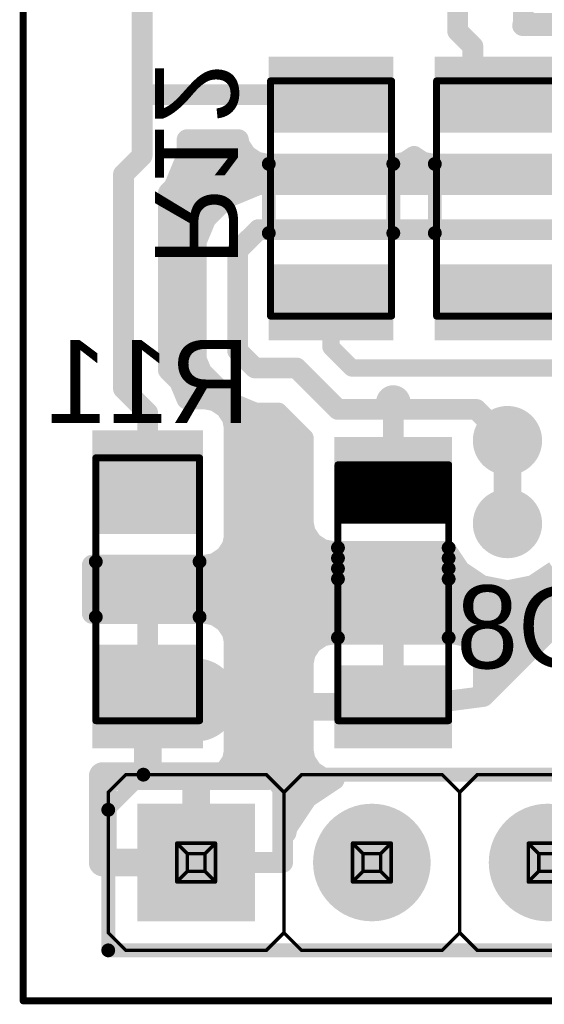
# Model space of a CAD drawing. Extents: x 99.9 to 148.1, y 49.9 to 76.1.
# Tile 1 of 7: x 99.9 to 107.5, y 49.9 to 64.2. Entities that reach past the tile are written whole.
import ezdxf

# ---------------------------------------------------------------- set-up
doc = ezdxf.new("R2010")
doc.units = 0
for name, color, linetype in [('Board', 3, 'CONTINUOUS'), ('Bot_Assy', 11, 'CONTINUOUS'), ('Bot_Assy_SMD', 26, 'CONTINUOUS'), ('Bot_Attr_SMD', 24, 'CONTINUOUS'), ('Bot_Silk', 7, 'CONTINUOUS'), ('Bottom', 2, 'CONTINUOUS')]:
    doc.layers.add(name, color=color, linetype=linetype)

# ---------------------------------------------------------------- blocks, each defined once
blk = doc.blocks.new('UNIT_DISC')
at = {"linetype": 'CONTINUOUS', "const_width": 0.5}
blk.add_lwpolyline([(0.25, 0, 1), (-0.25, 0, 1)], format="xyb", close=True, dxfattribs=at)
blk = doc.blocks.new('SHAPE_EL_394_394_0_0_0_0')
at = {"xscale": 1.001, "yscale": 1.001, "zscale": 1.001}
blk.add_blockref('UNIT_DISC', (0, 0), dxfattribs=at)
blk = doc.blocks.new('06via14')
at = {"layer": 'Bottom'}
blk.add_blockref('SHAPE_EL_394_394_0_0_0_0', (0, 0), dxfattribs=at)
blk = doc.blocks.new('RESMELF3614X150N_712')
at = {"layer": 'Bot_Assy_SMD', "linetype": 'CONTINUOUS', "const_width": 0.1}
for points in [[(101.05, 54.05), (101.05, 57.85)], [(101.05, 57.85), (102.55, 57.85)], [(102.55, 57.85), (102.55, 54.05)], [(102.55, 54.05), (101.05, 54.05)]]:
    blk.add_lwpolyline(points, dxfattribs=at)
at = {"layer": 'Bot_Silk', "linetype": 'CONTINUOUS', "const_width": 0.2}
for points in [[(101.05, 55.55), (101.05, 56.35)], [(102.55, 55.55), (102.55, 56.35)]]:
    blk.add_lwpolyline(points, dxfattribs=at)
at = {"layer": 'Bot_Assy_SMD', "xscale": 0.1, "yscale": 0.1, "zscale": 0.1}
for p in [(101.05, 57.85), (101.05, 57.85), (102.55, 57.85), (102.55, 57.85), (101.05, 54.05), (101.05, 54.05), (102.55, 54.05), (102.55, 54.05)]:
    blk.add_blockref('UNIT_DISC', p, dxfattribs=at)
at = {"layer": 'Bot_Silk', "xscale": 0.2, "yscale": 0.2, "zscale": 0.2}
for p in [(101.05, 56.35), (102.55, 56.35), (101.05, 55.55), (102.55, 55.55)]:
    blk.add_blockref('UNIT_DISC', p, dxfattribs=at)
blk = doc.blocks.new('SHAPE_SQ_629_590_0_0_0_0')
blk.add_solid([(-0.8, -0.75), (0.8, -0.75), (-0.8, 0.75), (0.8, 0.75)])
blk = doc.blocks.new('PADSTYLE_1__2_14_F')
at = {"layer": 'Bottom'}
blk.add_blockref('SHAPE_SQ_629_590_0_0_0_0', (0, 0), dxfattribs=at)
blk = doc.blocks.new('PADSTYLE_1__2_12_F')
at = {"layer": 'Bottom'}
blk.add_blockref('SHAPE_SQ_629_590_0_0_0_0', (0, 0), dxfattribs=at)
blk = doc.blocks.new('R11')
at = {"rotation": -180}
for name, p in [('PADSTYLE_1__2_12_F', (101.8, 57.5)), ('PADSTYLE_1__2_14_F', (101.8, 54.4))]:
    blk.add_blockref(name, p, dxfattribs=at)
blk.add_blockref('RESMELF3614X150N_712', (0, 0))
at = {"layer": 'Bot_Attr_SMD', "text_generation_flag": 2}
blk.add_text('R11', height=1.2, dxfattribs=at).set_placement((103.27967, 58.35625))
blk = doc.blocks.new('RESC3216X65N_823')
at = {"layer": 'Bot_Assy_SMD', "linetype": 'CONTINUOUS', "const_width": 0.1}
for points in [[(103.575, 63.3), (105.325, 63.3)], [(103.575, 59.9), (103.575, 63.3)], [(105.325, 63.3), (105.325, 59.9)], [(105.325, 59.9), (103.575, 59.9)]]:
    blk.add_lwpolyline(points, dxfattribs=at)
at = {"layer": 'Bot_Silk', "linetype": 'CONTINUOUS', "const_width": 0.2}
for points in [[(103.55, 61.1), (103.55, 62.1)], [(105.35, 61.1), (105.35, 62.1)]]:
    blk.add_lwpolyline(points, dxfattribs=at)
at = {"layer": 'Bot_Assy_SMD', "xscale": 0.1, "yscale": 0.1, "zscale": 0.1}
for p in [(103.575, 63.3), (103.575, 63.3), (105.325, 63.3), (105.325, 63.3), (103.575, 59.9), (103.575, 59.9), (105.325, 59.9), (105.325, 59.9)]:
    blk.add_blockref('UNIT_DISC', p, dxfattribs=at)
at = {"layer": 'Bot_Silk', "xscale": 0.2, "yscale": 0.2, "zscale": 0.2}
for p in [(103.55, 62.1), (105.35, 62.1), (103.55, 61.1), (105.35, 61.1)]:
    blk.add_blockref('UNIT_DISC', p, dxfattribs=at)
blk = doc.blocks.new('SHAPE_SQ_708_433_0_0_0_0')
blk.add_solid([(-0.9, -0.55), (0.9, -0.55), (-0.9, 0.55), (0.9, 0.55)])
blk = doc.blocks.new('18x1122_F')
at = {"layer": 'Bottom'}
blk.add_blockref('SHAPE_SQ_708_433_0_0_0_0', (0, 0), dxfattribs=at)
blk = doc.blocks.new('18x1112_F')
at = {"layer": 'Bottom'}
blk.add_blockref('SHAPE_SQ_708_433_0_0_0_0', (0, 0), dxfattribs=at)
blk = doc.blocks.new('R12')
at = {"rotation": -180}
for name, p in [('18x1112_F', (104.45, 63.1)), ('18x1122_F', (104.45, 60.1))]:
    blk.add_blockref(name, p, dxfattribs=at)
blk.add_blockref('RESC3216X65N_823', (0, 0))
at = {"layer": 'Bot_Attr_SMD', "text_generation_flag": 2}
blk.add_text('R12', height=1.2, rotation=-90, dxfattribs=at).set_placement((101.90625, 60.62032))
blk = doc.blocks.new('06via23')
at = {"layer": 'Bottom'}
blk.add_blockref('SHAPE_EL_394_394_0_0_0_0', (0, 0), dxfattribs=at)
blk = doc.blocks.new('DIOMELF3515N_1018')
at = {"layer": 'Bot_Assy_SMD', "linetype": 'CONTINUOUS', "const_width": 0.1}
for points in [[(104.55, 54.05), (104.55, 57.75)], [(104.55, 57.75), (106.15, 57.75)], [(106.15, 57.75), (106.15, 54.05)], [(106.15, 57.65), (104.55, 57.65)], [(106.15, 57.55), (104.55, 57.55)], [(106.15, 57.45), (104.55, 57.45)], [(106.15, 57.35), (104.55, 57.35)], [(106.15, 57.25), (104.55, 57.25)], [(106.15, 57.15), (104.55, 57.15)], [(106.15, 57.05), (104.55, 57.05)], [(106.15, 56.95), (104.55, 56.95)], [(106.15, 54.05), (104.55, 54.05)]]:
    blk.add_lwpolyline(points, dxfattribs=at)
at = {"layer": 'Bot_Silk', "linetype": 'CONTINUOUS', "const_width": 0.25}
blk.add_lwpolyline([(105.35, 58.525, 1), (105.35, 58.775, 1)], format="xyb", close=True, dxfattribs=at)
at = {"layer": 'Bot_Silk', "linetype": 'CONTINUOUS', "const_width": 0.2}
for points in [[(104.55, 56.55), (104.55, 55.25)], [(104.55, 56.55), (106.15, 56.55)], [(106.15, 56.55), (106.15, 55.25)], [(106.15, 56.4), (104.55, 56.4)], [(106.15, 56.25), (104.55, 56.25)], [(106.15, 56.1), (104.55, 56.1)]]:
    blk.add_lwpolyline(points, dxfattribs=at)
at = {"layer": 'Bot_Assy_SMD', "xscale": 0.1, "yscale": 0.1, "zscale": 0.1}
for p in [(104.55, 57.75), (104.55, 57.75), (106.15, 57.75), (106.15, 57.75), (104.55, 57.65), (106.15, 57.65), (104.55, 57.55), (106.15, 57.55), (104.55, 57.45), (104.55, 57.35), (106.15, 57.45), (106.15, 57.35), (104.55, 57.25), (106.15, 57.25), (104.55, 57.15), (104.55, 57.05), (106.15, 57.15), (106.15, 57.05), (104.55, 56.95), (106.15, 56.95), (104.55, 54.05), (104.55, 54.05), (106.15, 54.05), (106.15, 54.05)]:
    blk.add_blockref('UNIT_DISC', p, dxfattribs=at)
at = {"layer": 'Bot_Silk', "xscale": 0.2, "yscale": 0.2, "zscale": 0.2}
for p in [(104.55, 56.55), (104.55, 56.55), (106.15, 56.55), (106.15, 56.55), (104.55, 56.4), (106.15, 56.4), (104.55, 56.25), (106.15, 56.25), (104.55, 56.1), (106.15, 56.1), (104.55, 55.25), (106.15, 55.25)]:
    blk.add_blockref('UNIT_DISC', p, dxfattribs=at)
blk = doc.blocks.new('SHAPE_SQ_669_472_0_0_0_0')
blk.add_solid([(-0.85, -0.6), (0.85, -0.6), (-0.85, 0.6), (0.85, 0.6)])
blk = doc.blocks.new('17x1223_F')
at = {"layer": 'Bottom'}
blk.add_blockref('SHAPE_SQ_669_472_0_0_0_0', (0, 0), dxfattribs=at)
blk = doc.blocks.new('17x1214_F')
at = {"layer": 'Bottom'}
blk.add_blockref('SHAPE_SQ_669_472_0_0_0_0', (0, 0), dxfattribs=at)
blk = doc.blocks.new('VD8')
for name, p in [('DIOMELF3515N_1018', (0, 0)), ('17x1223_F', (105.35, 57.55)), ('17x1214_F', (105.35, 54.25))]:
    blk.add_blockref(name, p)
at = {"layer": 'Bot_Attr_SMD', "text_generation_flag": 2}
blk.add_text('VD8', height=1.2, dxfattribs=at).set_placement((109.38281, 54.80625))
blk = doc.blocks.new('RESC3216X65N_1282')
at = {"layer": 'Bot_Assy_SMD', "linetype": 'CONTINUOUS', "const_width": 0.1}
for points in [[(105.975, 63.3), (107.725, 63.3)], [(105.975, 59.9), (105.975, 63.3)], [(107.725, 63.3), (107.725, 59.9)], [(107.725, 59.9), (105.975, 59.9)]]:
    blk.add_lwpolyline(points, dxfattribs=at)
at = {"layer": 'Bot_Silk', "linetype": 'CONTINUOUS', "const_width": 0.2}
for points in [[(105.95, 61.1), (105.95, 62.1)], [(107.75, 61.1), (107.75, 62.1)]]:
    blk.add_lwpolyline(points, dxfattribs=at)
at = {"layer": 'Bot_Assy_SMD', "xscale": 0.1, "yscale": 0.1, "zscale": 0.1}
for p in [(105.975, 63.3), (105.975, 63.3), (107.725, 63.3), (107.725, 63.3), (105.975, 59.9), (105.975, 59.9), (107.725, 59.9), (107.725, 59.9)]:
    blk.add_blockref('UNIT_DISC', p, dxfattribs=at)
at = {"layer": 'Bot_Silk', "xscale": 0.2, "yscale": 0.2, "zscale": 0.2}
for p in [(105.95, 62.1), (107.75, 62.1), (105.95, 61.1), (107.75, 61.1)]:
    blk.add_blockref('UNIT_DISC', p, dxfattribs=at)
blk = doc.blocks.new('18x112_F')
at = {"layer": 'Bottom'}
blk.add_blockref('SHAPE_SQ_708_433_0_0_0_0', (0, 0), dxfattribs=at)
blk = doc.blocks.new('18x113_F')
at = {"layer": 'Bottom'}
blk.add_blockref('SHAPE_SQ_708_433_0_0_0_0', (0, 0), dxfattribs=at)
blk = doc.blocks.new('R18')
at = {"rotation": -180}
for name, p in [('18x113_F', (106.85, 63.1)), ('18x112_F', (106.85, 60.1))]:
    blk.add_blockref(name, p, dxfattribs=at)
blk.add_blockref('RESC3216X65N_1282', (0, 0))
at = {"layer": 'Bot_Attr_SMD', "text_generation_flag": 2}
blk.add_text('R18', height=1.2, rotation=-90, dxfattribs=at).set_placement((107.80625, 60.17032))
blk = doc.blocks.new('HSM_C2100_18AS_1678')
at = {"layer": 'Bot_Assy', "linetype": 'CONTINUOUS', "const_width": 0.05}
for points in [[(101.484, 53.27), (101.23, 53.016)], [(103.516, 53.27), (101.484, 53.27)], [(103.77, 53.016), (103.516, 53.27)], [(104.024, 53.27), (103.77, 53.016)], [(106.056, 53.27), (104.024, 53.27)], [(106.31, 53.016), (106.056, 53.27)], [(106.564, 53.27), (106.31, 53.016)], [(108.596, 53.27), (106.564, 53.27)], [(101.23, 50.984), (101.23, 53.016)], [(103.77, 53.016), (103.77, 50.984)], [(106.31, 53.016), (106.31, 50.984)], [(102.2206, 52.2794), (102.2206, 51.7206)], [(102.2206, 52.2794), (102.373, 52.127)], [(102.7794, 52.2794), (102.2206, 52.2794)], [(102.7794, 52.2794), (102.627, 52.127)], [(102.7794, 51.7206), (102.7794, 52.2794)], [(104.7606, 52.2794), (104.7606, 51.7206)], [(104.7606, 52.2794), (104.913, 52.127)], [(105.3194, 52.2794), (104.7606, 52.2794)], [(105.3194, 52.2794), (105.167, 52.127)], [(105.3194, 51.7206), (105.3194, 52.2794)], [(107.8594, 52.2794), (107.3006, 52.2794)], [(107.3006, 52.2794), (107.3006, 51.7206)], [(107.3006, 52.2794), (107.453, 52.127)], [(102.373, 52.127), (102.373, 51.873)], [(102.627, 52.127), (102.373, 52.127)], [(102.627, 51.873), (102.627, 52.127)], [(104.913, 52.127), (104.913, 51.873)], [(105.167, 52.127), (104.913, 52.127)], [(105.167, 51.873), (105.167, 52.127)], [(107.453, 52.127), (107.453, 51.873)], [(107.707, 52.127), (107.453, 52.127)], [(102.373, 51.873), (102.2206, 51.7206)], [(102.373, 51.873), (102.627, 51.873)], [(102.627, 51.873), (102.7794, 51.7206)], [(104.913, 51.873), (104.7606, 51.7206)], [(104.913, 51.873), (105.167, 51.873)], [(105.167, 51.873), (105.3194, 51.7206)], [(107.453, 51.873), (107.3006, 51.7206)], [(107.453, 51.873), (107.707, 51.873)], [(102.2206, 51.7206), (102.7794, 51.7206)], [(104.7606, 51.7206), (105.3194, 51.7206)], [(107.3006, 51.7206), (107.8594, 51.7206)], [(101.484, 50.73), (101.23, 50.984)], [(103.516, 50.73), (103.77, 50.984)], [(104.024, 50.73), (103.77, 50.984)], [(106.056, 50.73), (106.31, 50.984)], [(106.564, 50.73), (106.31, 50.984)], [(103.516, 50.73), (101.484, 50.73)], [(106.056, 50.73), (104.024, 50.73)], [(108.596, 50.73), (106.564, 50.73)]]:
    blk.add_lwpolyline(points, dxfattribs=at)
at = {"layer": 'Bot_Silk', "linetype": 'CONTINUOUS', "const_width": 0.6}
blk.add_lwpolyline([(102.5, 54.05, 1), (102.5, 54.65, 1)], format="xyb", close=True, dxfattribs=at)
at = {"layer": 'Bot_Silk', "linetype": 'CONTINUOUS', "const_width": 0.2}
for points in [[(101.738, 53.27), (101.23, 52.762)], [(146.95, 53.27), (101.738, 53.27)], [(101.23, 52.762), (101.23, 50.73)], [(101.23, 50.73), (146.95, 50.73)]]:
    blk.add_lwpolyline(points, dxfattribs=at)
at = {"layer": 'Bot_Assy', "xscale": 0.05, "yscale": 0.05, "zscale": 0.05}
for p in [(101.484, 53.27), (101.484, 53.27), (103.516, 53.27), (103.516, 53.27), (104.024, 53.27), (104.024, 53.27), (106.056, 53.27), (106.056, 53.27), (106.564, 53.27), (106.564, 53.27), (101.23, 53.016), (101.23, 53.016), (103.77, 53.016), (103.77, 53.016), (103.77, 53.016), (106.31, 53.016), (106.31, 53.016), (106.31, 53.016), (102.2206, 52.2794), (102.2206, 52.2794), (102.2206, 52.2794), (102.7794, 52.2794), (102.7794, 52.2794), (102.7794, 52.2794), (104.7606, 52.2794), (104.7606, 52.2794), (104.7606, 52.2794), (105.3194, 52.2794), (105.3194, 52.2794), (105.3194, 52.2794), (107.3006, 52.2794), (107.3006, 52.2794), (107.3006, 52.2794), (102.373, 52.127), (102.373, 52.127), (102.373, 52.127), (102.627, 52.127), (102.627, 52.127), (102.627, 52.127), (104.913, 52.127), (104.913, 52.127), (104.913, 52.127), (105.167, 52.127), (105.167, 52.127), (105.167, 52.127), (107.453, 52.127), (107.453, 52.127), (107.453, 52.127), (102.373, 51.873), (102.373, 51.873), (102.373, 51.873), (102.627, 51.873), (102.627, 51.873), (102.627, 51.873), (104.913, 51.873), (104.913, 51.873), (104.913, 51.873), (105.167, 51.873), (105.167, 51.873), (105.167, 51.873), (107.453, 51.873), (107.453, 51.873), (107.453, 51.873), (102.2206, 51.7206), (102.2206, 51.7206), (102.2206, 51.7206), (102.7794, 51.7206), (102.7794, 51.7206), (102.7794, 51.7206), (104.7606, 51.7206), (104.7606, 51.7206), (104.7606, 51.7206), (105.3194, 51.7206), (105.3194, 51.7206), (105.3194, 51.7206), (107.3006, 51.7206), (107.3006, 51.7206), (107.3006, 51.7206), (101.23, 50.984), (101.23, 50.984), (103.77, 50.984), (103.77, 50.984), (103.77, 50.984), (106.31, 50.984), (106.31, 50.984), (106.31, 50.984), (101.484, 50.73), (101.484, 50.73), (103.516, 50.73), (103.516, 50.73), (104.024, 50.73), (104.024, 50.73), (106.056, 50.73), (106.056, 50.73), (106.564, 50.73), (106.564, 50.73)]:
    blk.add_blockref('UNIT_DISC', p, dxfattribs=at)
at = {"layer": 'Bot_Silk', "xscale": 0.2, "yscale": 0.2, "zscale": 0.2}
for p in [(101.738, 53.27), (101.738, 53.27), (101.23, 52.762), (101.23, 52.762), (101.23, 50.73), (101.23, 50.73)]:
    blk.add_blockref('UNIT_DISC', p, dxfattribs=at)
blk = doc.blocks.new('SHAPE_EL_669_669_0_0_0_0')
at = {"xscale": 1.7, "yscale": 1.7, "zscale": 1.7}
blk.add_blockref('UNIT_DISC', (0, 0), dxfattribs=at)
blk = doc.blocks.new('MTG100H170_F')
at = {"layer": 'Bottom'}
blk.add_blockref('SHAPE_EL_669_669_0_0_0_0', (0, 0), dxfattribs=at)
blk = doc.blocks.new('SHAPE_SQ_669_669_0_0_0_0')
blk.add_solid([(-0.85, -0.85), (0.85, -0.85), (-0.85, 0.85), (0.85, 0.85)])
blk = doc.blocks.new('MTG100H170S14_F')
at = {"layer": 'Bottom'}
blk.add_blockref('SHAPE_SQ_669_669_0_0_0_0', (0, 0), dxfattribs=at)
blk = doc.blocks.new('X1')
blk.add_blockref('HSM_C2100_18AS_1678', (0, 0))
at = {"rotation": -180}
for name, p in [('MTG100H170S14_F', (102.5, 52)), ('MTG100H170_F', (105.04, 52)), ('MTG100H170_F', (107.58, 52))]:
    blk.add_blockref(name, p, dxfattribs=at)
blk = doc.blocks.new('CUPOUR_L2_F0_TT90_2419')
at = {"layer": 'Bottom', "linetype": 'CONTINUOUS', "const_width": 0.3}
for points in [[(107.23, 66), (107.23, 64.15568)], [(107.23, 64.15568), (107.21892, 64.1)], [(107.21892, 64.1), (107.79432, 64.1)], [(107.22482, 64.12965), (110.77882, 64.12965)], [(103.11096, 62.45056), (102.36944, 62.45056)], [(102.36944, 62.45056), (102.36944, 62.22)], [(103.12611, 62.37442), (103.11096, 62.45056)], [(103.22557, 62.22557), (103.12611, 62.37442)], [(102.36944, 62.22), (102.17922, 61.76078)], [(102.36944, 62.32965), (103.15602, 62.32965)], [(103.37442, 62.12611), (103.22557, 62.22557)], [(105.65, 62.20925), (105.52558, 62.12611)], [(105.77442, 62.12611), (105.65, 62.20925)], [(102.32165, 62.10465), (103.4823, 62.10465)], [(103.50568, 62.1), (103.37442, 62.12611)], [(105.39432, 62.1), (103.50568, 62.1)], [(105.52558, 62.12611), (105.39432, 62.1)], [(105.41769, 62.10465), (105.8823, 62.10465)], [(105.90568, 62.1), (105.77442, 62.12611)], [(107.79432, 62.1), (105.90568, 62.1)], [(102.22845, 61.87965), (108.01121, 61.87965)], [(102.94078, 61.60922), (103.4, 61.79944)], [(103.4, 61.79944), (107.931, 61.79944)], [(102.17922, 61.76078), (102.09944, 61.681)], [(102.09944, 61.681), (102.09944, 59.119)], [(102.09944, 61.65465), (103.05045, 61.65465)], [(102.64078, 61.30922), (102.94078, 61.60922)], [(102.09944, 61.42965), (102.76121, 61.42965)], [(102.09944, 61.20465), (102.59746, 61.20465)], [(102.45056, 60.85), (102.64078, 61.30922)], [(102.09944, 60.97965), (102.50426, 60.97965)], [(102.45056, 59.4), (102.45056, 60.85)], [(102.09944, 60.75465), (102.45056, 60.75465)], [(102.09944, 60.52965), (102.45056, 60.52965)], [(102.09944, 60.30465), (102.45056, 60.30465)], [(102.09944, 60.07965), (102.45056, 60.07965)], [(102.09944, 59.85465), (102.45056, 59.85465)], [(102.09944, 59.62965), (102.45056, 59.62965)], [(102.09944, 59.40465), (102.45056, 59.40465)], [(102.64078, 58.94078), (102.45056, 59.4)], [(102.09944, 59.17965), (102.54183, 59.17965)], [(102.09944, 59.119), (102.25922, 58.95922)], [(102.25922, 58.95922), (102.3666, 58.7)], [(102.26111, 58.95465), (102.63503, 58.95465)], [(102.89078, 58.69078), (102.64078, 58.94078)], [(102.35431, 58.72965), (102.85191, 58.72965)], [(102.3666, 58.7), (102.64432, 58.7)], [(102.64432, 58.7), (102.77558, 58.67389)], [(102.77558, 58.67389), (102.92443, 58.57443)], [(103.35, 58.50056), (102.89078, 58.69078)], [(102.92443, 58.57443), (103.02389, 58.42558)], [(102.97105, 58.50465), (103.34012, 58.50465)], [(103.681, 58.50056), (103.35, 58.50056)], [(104.05, 58.13156), (103.681, 58.50056)], [(103.02389, 58.42558), (103.05, 58.29432)], [(106.65, 54.4), (110.65, 58.4)], [(103.05, 58.29432), (103.05, 56.70568)], [(103.05, 58.27965), (103.90191, 58.27965)], [(104.05, 56.90568), (104.05, 58.13156)], [(103.05, 58.05465), (104.05, 58.05465)], [(103.05, 57.82965), (104.05, 57.82965)], [(103.05, 57.60465), (104.05, 57.60465)], [(103.05, 57.37965), (104.05, 57.37965)], [(103.05, 57.15465), (104.05, 57.15465)], [(103.05, 56.92965), (104.05, 56.92965)], [(104.07611, 56.77442), (104.05, 56.90568)], [(103.05, 56.70568), (103.02389, 56.57442)], [(103.04979, 56.70465), (104.12272, 56.70465)], [(104.17557, 56.62557), (104.07611, 56.77442)], [(103.02389, 56.57442), (102.92443, 56.42557)], [(104.32442, 56.52611), (104.17557, 56.62557)], [(104.45568, 56.5), (104.32442, 56.52611)], [(102.92443, 56.42557), (102.77558, 56.32611)], [(102.96056, 56.47965), (106.13771, 56.47965)], [(106.12412, 56.5), (104.45568, 56.5)], [(106.31473, 56.21473), (106.12412, 56.5)], [(102.64432, 56.3), (101, 56.3)], [(101, 56.3), (101, 55.6)], [(101, 56.25465), (106.28805, 56.25465)], [(102.77558, 56.32611), (102.64432, 56.3)], [(106.62914, 56.00465), (106.31473, 56.21473)], [(107.68527, 56.21473), (107.37086, 56.00465)], [(101, 56.02965), (106.59172, 56.02965)], [(107, 55.93088), (106.62914, 56.00465)], [(107.37086, 56.00465), (107, 55.93088)], [(107.40827, 56.02965), (108.27965, 56.02965)], [(101, 55.80465), (108.05465, 55.80465)], [(101, 55.6), (102.64432, 55.6)], [(101.8, 54.55), (101.8, 55.6)], [(102.64432, 55.6), (102.77558, 55.57389)], [(102.74662, 55.57965), (107.82965, 55.57965)], [(102.77558, 55.57389), (102.92443, 55.47443)], [(102.92443, 55.47443), (103.02389, 55.32558)], [(103.00446, 55.35465), (107.60465, 55.35465)], [(103.02389, 55.32558), (103.05, 55.19432)], [(104.17557, 55.17443), (104.32442, 55.27389)], [(104.32442, 55.27389), (104.45568, 55.3)], [(104.45568, 55.3), (106.24432, 55.3)], [(105.35, 54.4), (105.35, 55.3)], [(106.24432, 55.3), (106.37558, 55.27389)], [(106.37558, 55.27389), (106.52443, 55.17443)], [(103.05, 55.19432), (103.05, 53.60568)], [(103.05, 55.12965), (104.14564, 55.12965)], [(104.07611, 55.02558), (104.17557, 55.17443)], [(106.52443, 55.17443), (106.62389, 55.02558)], [(106.55435, 55.12965), (107.37965, 55.12965)], [(104.05, 54.89432), (104.07611, 55.02558)], [(106.62389, 55.02558), (106.65, 54.89432)], [(103.05, 54.90465), (104.05205, 54.90465)], [(104.05, 53.60568), (104.05, 54.89432)], [(106.64794, 54.90465), (107.15465, 54.90465)], [(106.65, 54.89432), (106.65, 54.4)], [(103.05, 54.67965), (104.05, 54.67965)], [(106.65, 54.67965), (106.92965, 54.67965)], [(101.95, 54.4), (103.05, 54.4)], [(103.05, 54.45465), (104.05, 54.45465)], [(105.5, 54.25), (106.65, 54.4)], [(106.65, 54.45465), (106.70465, 54.45465)], [(103.05, 54.22965), (104.05, 54.22965)], [(105.2, 54.25), (104.05, 54.25)], [(103.05, 54.00465), (104.05, 54.00465)], [(103.05, 53.77965), (104.05, 53.77965)], [(103.05, 53.60568), (103.02389, 53.47442)], [(103.03984, 53.55465), (104.06015, 53.55465)], [(104.07611, 53.47442), (104.05, 53.60568)], [(103.02389, 53.47442), (102.92443, 53.32557)], [(104.17557, 53.32557), (104.07611, 53.47442)], [(102.92443, 53.32557), (102.88616, 53.3)], [(102.88616, 53.3), (103.39432, 53.3)], [(102.92715, 53.32965), (104.17284, 53.32965)], [(103.39432, 53.3), (103.52558, 53.27389)], [(103.52558, 53.27389), (103.67443, 53.17443)], [(104.32442, 53.22611), (104.17557, 53.32557)], [(103.67443, 53.17443), (103.77389, 53.02558)], [(103.72105, 53.10465), (104.3533, 53.10465)], [(104.10276, 52.93724), (104.496, 53.2)], [(104.45568, 53.2), (104.32442, 53.22611)], [(104.496, 53.2), (104.45568, 53.2)], [(103.77389, 53.02558), (103.8, 52.89432)], [(103.8, 52.89432), (103.8, 52.42965)], [(103.8, 52.87965), (104.06427, 52.87965)], [(103.81543, 52.50723), (104.10276, 52.93724)], [(103.8, 52.65465), (103.91393, 52.65465)], [(103.8, 52.42965), (103.81543, 52.50723)]]:
    blk.add_lwpolyline(points, dxfattribs=at)
at = {"layer": 'Bottom', "xscale": 0.3, "yscale": 0.3, "zscale": 0.3}
for p in [(107.21892, 64.1), (107.21892, 64.1), (107.22482, 64.12965), (107.23, 64.15568), (107.23, 64.15568), (102.36944, 62.45056), (102.36944, 62.45056), (103.11096, 62.45056), (103.11096, 62.45056), (103.12611, 62.37442), (103.12611, 62.37442), (102.36944, 62.32965), (102.36944, 62.22), (102.36944, 62.22), (103.15602, 62.32965), (103.22557, 62.22557), (103.22557, 62.22557), (105.65, 62.20925), (105.65, 62.20925), (102.32165, 62.10465), (103.37442, 62.12611), (103.37442, 62.12611), (103.4823, 62.10465), (103.50568, 62.1), (103.50568, 62.1), (105.39432, 62.1), (105.39432, 62.1), (105.41769, 62.10465), (105.52558, 62.12611), (105.52558, 62.12611), (105.77442, 62.12611), (105.77442, 62.12611), (105.8823, 62.10465), (105.90568, 62.1), (105.90568, 62.1), (102.22845, 61.87965), (103.4, 61.79944), (103.4, 61.79944), (102.09944, 61.681), (102.09944, 61.681), (102.09944, 61.65465), (102.17922, 61.76078), (102.17922, 61.76078), (103.05045, 61.65465), (102.94078, 61.60922), (102.94078, 61.60922), (102.09944, 61.42965), (102.76121, 61.42965), (102.09944, 61.20465), (102.59746, 61.20465), (102.64078, 61.30922), (102.64078, 61.30922), (102.09944, 60.97965), (102.50426, 60.97965), (102.45056, 60.85), (102.45056, 60.85), (102.09944, 60.75465), (102.45056, 60.75465), (102.09944, 60.52965), (102.45056, 60.52965), (102.09944, 60.30465), (102.45056, 60.30465), (102.09944, 60.07965), (102.45056, 60.07965), (102.09944, 59.85465), (102.45056, 59.85465), (102.09944, 59.62965), (102.45056, 59.62965), (102.09944, 59.40465), (102.45056, 59.40465), (102.45056, 59.4), (102.45056, 59.4), (102.09944, 59.17965), (102.09944, 59.119), (102.09944, 59.119), (102.54183, 59.17965), (102.25922, 58.95922), (102.25922, 58.95922), (102.26111, 58.95465), (102.63503, 58.95465), (102.64078, 58.94078), (102.64078, 58.94078), (102.35431, 58.72965), (102.3666, 58.7), (102.3666, 58.7), (102.64432, 58.7), (102.64432, 58.7), (102.77558, 58.67389), (102.77558, 58.67389), (102.85191, 58.72965), (102.89078, 58.69078), (102.89078, 58.69078), (102.92443, 58.57443), (102.92443, 58.57443), (102.97105, 58.50465), (103.34012, 58.50465), (103.35, 58.50056), (103.35, 58.50056), (103.681, 58.50056), (103.681, 58.50056), (103.02389, 58.42558), (103.02389, 58.42558), (103.05, 58.29432), (103.05, 58.29432), (103.05, 58.27965), (103.90191, 58.27965), (104.05, 58.13156), (104.05, 58.13156), (103.05, 58.05465), (104.05, 58.05465), (103.05, 57.82965), (104.05, 57.82965), (103.05, 57.60465), (104.05, 57.60465), (103.05, 57.37965), (104.05, 57.37965), (103.05, 57.15465), (104.05, 57.15465), (103.05, 56.92965), (104.05, 56.92965), (104.05, 56.90568), (104.05, 56.90568), (103.04979, 56.70465), (103.05, 56.70568), (103.05, 56.70568), (104.07611, 56.77442), (104.07611, 56.77442), (104.12272, 56.70465), (103.02389, 56.57442), (103.02389, 56.57442), (104.17557, 56.62557), (104.17557, 56.62557), (104.32442, 56.52611), (104.32442, 56.52611), (102.92443, 56.42557), (102.92443, 56.42557), (102.96056, 56.47965), (104.45568, 56.5), (104.45568, 56.5), (106.12412, 56.5), (106.12412, 56.5), (106.13771, 56.47965), (101, 56.3), (101, 56.3), (101, 56.25465), (102.64432, 56.3), (102.64432, 56.3), (102.77558, 56.32611), (102.77558, 56.32611), (106.28805, 56.25465), (106.31473, 56.21473), (106.31473, 56.21473), (101, 56.02965), (106.59172, 56.02965), (106.62914, 56.00465), (106.62914, 56.00465), (107.37086, 56.00465), (107.37086, 56.00465), (107.40827, 56.02965), (101, 55.80465), (107, 55.93088), (107, 55.93088), (101, 55.6), (101, 55.6), (101.8, 55.6), (102.64432, 55.6), (102.64432, 55.6), (102.74662, 55.57965), (102.77558, 55.57389), (102.77558, 55.57389), (102.92443, 55.47443), (102.92443, 55.47443), (103.00446, 55.35465), (103.02389, 55.32558), (103.02389, 55.32558), (104.32442, 55.27389), (104.32442, 55.27389), (104.45568, 55.3), (104.45568, 55.3), (105.35, 55.3), (106.24432, 55.3), (106.24432, 55.3), (106.37558, 55.27389), (106.37558, 55.27389), (107.60465, 55.35465), (103.05, 55.19432), (103.05, 55.19432), (103.05, 55.12965), (104.14564, 55.12965), (104.17557, 55.17443), (104.17557, 55.17443), (106.52443, 55.17443), (106.52443, 55.17443), (106.55435, 55.12965), (107.37965, 55.12965), (104.07611, 55.02558), (104.07611, 55.02558), (106.62389, 55.02558), (106.62389, 55.02558), (103.05, 54.90465), (104.05, 54.89432), (104.05, 54.89432), (104.05205, 54.90465), (106.64794, 54.90465), (106.65, 54.89432), (106.65, 54.89432), (107.15465, 54.90465), (103.05, 54.67965), (104.05, 54.67965), (106.65, 54.67965), (106.92965, 54.67965), (101.8, 54.55), (101.95, 54.4), (103.05, 54.45465), (103.05, 54.4), (104.05, 54.45465), (105.35, 54.4), (106.65, 54.45465), (106.65, 54.4), (106.65, 54.4), (106.65, 54.4), (106.70465, 54.45465), (103.05, 54.22965), (104.05, 54.25), (104.05, 54.22965), (105.2, 54.25), (105.5, 54.25), (103.05, 54.00465), (104.05, 54.00465), (103.05, 53.77965), (104.05, 53.77965), (103.03984, 53.55465), (103.05, 53.60568), (103.05, 53.60568), (104.05, 53.60568), (104.05, 53.60568), (104.06015, 53.55465), (103.02389, 53.47442), (103.02389, 53.47442), (104.07611, 53.47442), (104.07611, 53.47442), (102.88616, 53.3), (102.88616, 53.3), (102.92443, 53.32557), (102.92443, 53.32557), (102.92715, 53.32965), (103.39432, 53.3), (103.39432, 53.3), (103.52558, 53.27389), (103.52558, 53.27389), (104.17284, 53.32965), (104.17557, 53.32557), (104.17557, 53.32557), (103.67443, 53.17443), (103.67443, 53.17443), (103.72105, 53.10465), (104.32442, 53.22611), (104.32442, 53.22611), (104.3533, 53.10465), (104.45568, 53.2), (104.45568, 53.2), (104.496, 53.2), (104.496, 53.2), (103.77389, 53.02558), (103.77389, 53.02558), (103.8, 52.89432), (103.8, 52.89432), (103.8, 52.87965), (104.06427, 52.87965), (104.10276, 52.93724), (104.10276, 52.93724), (103.8, 52.65465), (103.91393, 52.65465), (103.8, 52.42965), (103.8, 52.42965), (103.81543, 52.50723), (103.81543, 52.50723)]:
    blk.add_blockref('UNIT_DISC', p, dxfattribs=at)

msp = doc.modelspace()

# ---------------------------------------------------------------- linework, layer by layer
at = {"layer": 'Board', "linetype": 'CONTINUOUS', "const_width": 0.1}
for points in [[(100, 76), (100, 50)], [(100, 50), (148, 50)]]:
    msp.add_lwpolyline(points, dxfattribs=at)
at = {"layer": 'Bottom', "linetype": 'CONTINUOUS'}
for points, const_width in [([(101.72, 65.2), (101.72, 63.1)], 0.3), ([(106.28, 65.2), (106.28, 64.02)], 0.3), ([(106.5, 63.8), (106.28, 64.02)], 0.3), ([(106.5, 63.8), (106.5, 63.1)], 0.3), ([(101.72, 63.1), (101.72, 62.22)], 0.3), ([(104.45, 63.1), (101.72, 63.1)], 0.3), ([(106.85, 63.1), (106.5, 63.1)], 0.3), ([(101.72, 62.22), (101.45, 61.95)], 0.3), ([(101.45, 58.85), (101.45, 61.95)], 0.3), ([(102.45, 61.2), (103.15, 61.9)], 0.4), ([(103.15, 61.9), (107.95, 61.9)], 0.4), ([(102.45, 61.2), (102.45, 59.15)], 0.4), ([(103.1, 60.85), (103.4, 61.15)], 0.3), ([(108.2, 61.15), (103.4, 61.15)], 0.3), ([(103.1, 60.85), (103.1, 59.4)], 0.3), ([(104.45, 60.1), (104.45, 59.45)], 0.25), ([(108, 60.1), (106.85, 60.1)], 0.25), ([(103.1, 59.4), (103.35, 59.15)], 0.3), ([(104.75, 59.15), (104.45, 59.45)], 0.25), ([(102.45, 59.15), (103.55, 58.05)], 0.4), ([(103.95, 59.15), (103.35, 59.15)], 0.3), ([(104.55, 58.55), (103.95, 59.15)], 0.3), ([(104.75, 59.15), (108.05, 59.15)], 0.25), ([(101.8, 58.5), (101.45, 58.85)], 0.3), ([(101.8, 57.5), (101.8, 58.5)], 0.3), ([(104.55, 58.55), (105.35, 58.55)], 0.3), ([(105.35, 57.55), (105.35, 58.55)], 0.3), ([(105.35, 58.55), (106.55, 58.55)], 0.3), ([(106.55, 58.55), (107, 58.1)], 0.3), ([(103.55, 58.05), (103.55, 55.65)], 0.4), ([(107, 58.1), (107, 56.9)], 0.4), ([(103.55, 55.65), (103.55, 54.4)], 0.4), ([(103.55, 55.65), (105.95, 55.65)], 0.4), ([(105.95, 55.65), (107.85, 55.65)], 0.4), ([(101.8, 54.4), (103.55, 54.4)], 0.4), ([(101.8, 53.25), (101.8, 54.4)], 0.4), ([(103.55, 54.4), (103.55, 54.25)], 0.4), ([(105.35, 54.25), (103.55, 54.25)], 0.4), ([(103.55, 54.25), (103.55, 53.25)], 0.4), ([(101.15, 53.25), (101.8, 53.25)], 0.4), ([(101.15, 52), (101.15, 53.25)], 0.4), ([(101.8, 53.25), (102.5, 53.25)], 0.4), ([(102.5, 52), (102.5, 53.25)], 0.4), ([(102.5, 53.25), (103.55, 53.25)], 0.4), ([(103.55, 53.25), (103.75, 53.25)], 0.3), ([(103.75, 52), (103.75, 53.25)], 0.3), ([(101.15, 52), (102.5, 52)], 0.4), ([(102.5, 52), (103.75, 52)], 0.3)]:
    msp.add_lwpolyline(points, dxfattribs=dict(at, const_width=const_width))

# ---------------------------------------------------------------- block references
for name, p in [('CUPOUR_L2_F0_TT90_2419', (0, 0)), ('R12', (0, 0)), ('R18', (0, 0)), ('R11', (0, 0)), ('VD8', (0, 0)), ('06via23', (107, 58.1)), ('06via23', (107, 56.9)), ('06via14', (105.95, 55.65)), ('X1', (0, 0))]:
    msp.add_blockref(name, p)
at = {"layer": 'Board', "xscale": 0.1, "yscale": 0.1, "zscale": 0.1}
msp.add_blockref('UNIT_DISC', (100, 50), dxfattribs=at)
msp.add_blockref('UNIT_DISC', (100, 50), dxfattribs=at)
at = {"layer": 'Bottom'}
for p, xscale, yscale, zscale in [((106.28, 64.02), 0.3, 0.3, 0.3), ((106.28, 64.02), 0.3, 0.3, 0.3), ((106.5, 63.8), 0.3, 0.3, 0.3), ((106.5, 63.8), 0.3, 0.3, 0.3), ((101.72, 63.1), 0.3, 0.3, 0.3), ((101.72, 63.1), 0.3, 0.3, 0.3), ((101.72, 63.1), 0.3, 0.3, 0.3), ((104.45, 63.1), 0.3, 0.3, 0.3), ((106.5, 63.1), 0.3, 0.3, 0.3), ((106.5, 63.1), 0.3, 0.3, 0.3), ((106.85, 63.1), 0.3, 0.3, 0.3), ((101.72, 62.22), 0.3, 0.3, 0.3), ((101.72, 62.22), 0.3, 0.3, 0.3), ((101.45, 61.95), 0.3, 0.3, 0.3), ((101.45, 61.95), 0.3, 0.3, 0.3), ((103.15, 61.9), 0.4, 0.4, 0.4), ((103.15, 61.9), 0.4, 0.4, 0.4), ((102.45, 61.2), 0.4, 0.4, 0.4), ((102.45, 61.2), 0.4, 0.4, 0.4), ((103.4, 61.15), 0.3, 0.3, 0.3), ((103.4, 61.15), 0.3, 0.3, 0.3), ((103.1, 60.85), 0.3, 0.3, 0.3), ((103.1, 60.85), 0.3, 0.3, 0.3), ((104.45, 60.1), 0.25, 0.25, 0.25), ((106.85, 60.1), 0.25, 0.25, 0.25), ((103.1, 59.4), 0.3, 0.3, 0.3), ((103.1, 59.4), 0.3, 0.3, 0.3), ((104.45, 59.45), 0.25, 0.25, 0.25), ((104.45, 59.45), 0.25, 0.25, 0.25), ((102.45, 59.15), 0.4, 0.4, 0.4), ((102.45, 59.15), 0.4, 0.4, 0.4), ((103.35, 59.15), 0.3, 0.3, 0.3), ((103.35, 59.15), 0.3, 0.3, 0.3), ((103.95, 59.15), 0.3, 0.3, 0.3), ((103.95, 59.15), 0.3, 0.3, 0.3), ((104.75, 59.15), 0.25, 0.25, 0.25), ((104.75, 59.15), 0.25, 0.25, 0.25), ((101.45, 58.85), 0.3, 0.3, 0.3), ((101.45, 58.85), 0.3, 0.3, 0.3), ((101.8, 58.5), 0.3, 0.3, 0.3), ((101.8, 58.5), 0.3, 0.3, 0.3), ((104.55, 58.55), 0.3, 0.3, 0.3), ((104.55, 58.55), 0.3, 0.3, 0.3), ((105.35, 58.55), 0.3, 0.3, 0.3), ((105.35, 58.55), 0.3, 0.3, 0.3), ((105.35, 58.55), 0.3, 0.3, 0.3), ((106.55, 58.55), 0.3, 0.3, 0.3), ((106.55, 58.55), 0.3, 0.3, 0.3), ((103.55, 58.05), 0.4, 0.4, 0.4), ((103.55, 58.05), 0.4, 0.4, 0.4), ((107, 58.1), 0.4, 0.4, 0.4), ((107, 58.1), 0.3, 0.3, 0.3), ((105.35, 57.55), 0.3, 0.3, 0.3), ((101.8, 57.5), 0.3, 0.3, 0.3), ((107, 56.9), 0.4, 0.4, 0.4), ((103.55, 55.65), 0.4, 0.4, 0.4), ((103.55, 55.65), 0.4, 0.4, 0.4), ((103.55, 55.65), 0.4, 0.4, 0.4), ((105.95, 55.65), 0.4, 0.4, 0.4), ((105.95, 55.65), 0.4, 0.4, 0.4), ((101.8, 54.4), 0.4, 0.4, 0.4), ((101.8, 54.4), 0.4, 0.4, 0.4), ((103.55, 54.4), 0.4, 0.4, 0.4), ((103.55, 54.4), 0.4, 0.4, 0.4), ((103.55, 54.4), 0.4, 0.4, 0.4), ((103.55, 54.25), 0.4, 0.4, 0.4), ((103.55, 54.25), 0.4, 0.4, 0.4), ((103.55, 54.25), 0.4, 0.4, 0.4), ((105.35, 54.25), 0.4, 0.4, 0.4), ((101.15, 53.25), 0.4, 0.4, 0.4), ((101.15, 53.25), 0.4, 0.4, 0.4), ((101.8, 53.25), 0.4, 0.4, 0.4), ((101.8, 53.25), 0.4, 0.4, 0.4), ((101.8, 53.25), 0.4, 0.4, 0.4), ((102.5, 53.25), 0.4, 0.4, 0.4), ((102.5, 53.25), 0.4, 0.4, 0.4), ((102.5, 53.25), 0.4, 0.4, 0.4), ((103.55, 53.25), 0.4, 0.4, 0.4), ((103.55, 53.25), 0.4, 0.4, 0.4), ((103.55, 53.25), 0.3, 0.3, 0.3), ((103.75, 53.25), 0.3, 0.3, 0.3), ((103.75, 53.25), 0.3, 0.3, 0.3), ((101.15, 52), 0.4, 0.4, 0.4), ((101.15, 52), 0.4, 0.4, 0.4), ((102.5, 52), 0.4, 0.4, 0.4), ((102.5, 52), 0.4, 0.4, 0.4), ((102.5, 52), 0.3, 0.3, 0.3), ((103.75, 52), 0.3, 0.3, 0.3), ((103.75, 52), 0.3, 0.3, 0.3)]:
    msp.add_blockref('UNIT_DISC', p, dxfattribs=dict(at, xscale=xscale, yscale=yscale, zscale=zscale))

doc.saveas('drawing.dxf')
